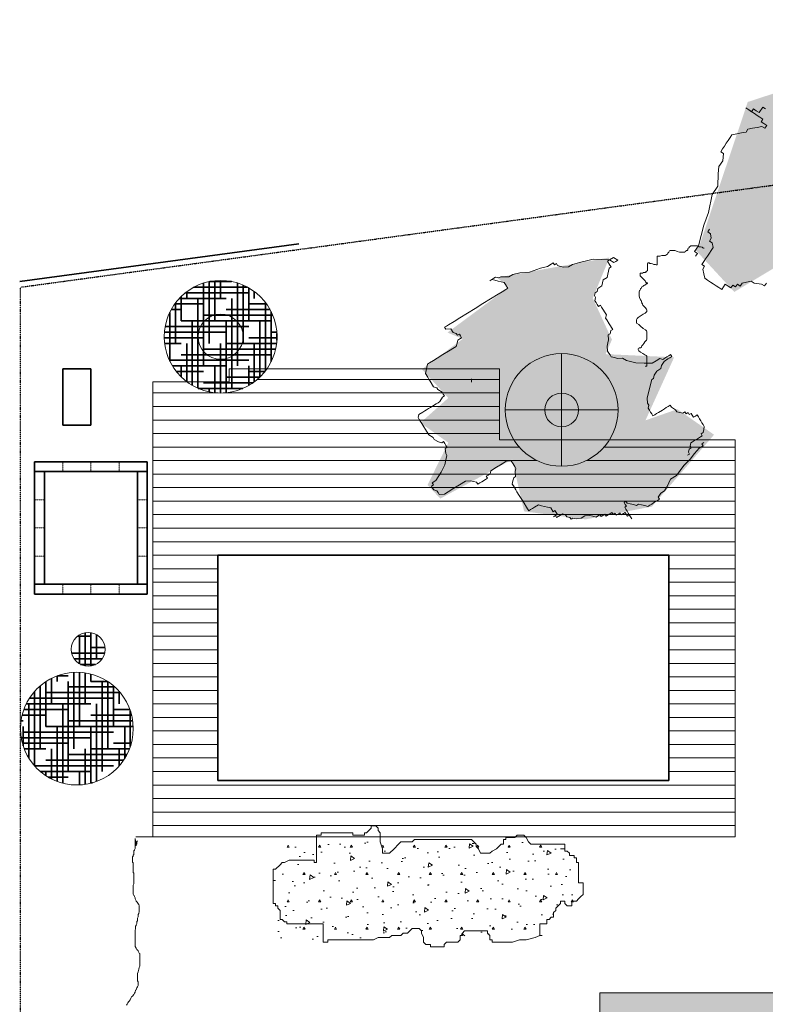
# Model space of a CAD drawing. Header units: millimetres. Extents: x 129938 to 159452, y -57851 to -22653.
# Tile 2 of 10: x 129938 to 143164, y -40133 to -22653. Entities that reach past the tile are written whole.
import ezdxf

# ---------------------------------------------------------------- set-up
doc = ezdxf.new("R2010")
doc.units = ezdxf.units.MM
doc.header["$LTSCALE"] = 5
for name, pattern in [('AUSGEZOGEN', [0]), ('DASHDOT', [1, 0.5, -0.25, 0, -0.25]), ('DASHED2', [0.375, 0.25, -0.125])]:
    doc.linetypes.add(name, pattern=pattern)
for name, color, linetype, true_color in [('Frei', 18, 'Continuous', 0x000000), ('FREI LASSEN', 96, 'Continuous', 0x008000), ('KELLERGESCHOSS', 18, 'Continuous', 0x000000)]:
    doc.layers.add(name, color=color, linetype=linetype, true_color=true_color)
pattern_1 = [(0, (0, 0), (400, 100), [1600, -800]), (90, (0, 0), (-100, -400), [1600, -800])]
pattern_2 = [(25, (0, 0), (17.43113, 199.23898), [20, -180]), (85, (0, 0), (-163.83045, 114.7153), [20, -180]), (-35, (1.74, 19.92), (181.26156, 84.52365), [20, -180]), (0, (0, 0), (70, 121.24354), [10, -130]), (60, (0, 0), (-69.99999, 121.24355), [10, -130]), (-60, (5, 8.66), (139.99999, -8e-06), [10, -130]), (74, (70.71, -70.71), (-117.75582, 104.5063), [0, -146, 0, -138, 0, -154]), (12, (42.43, 42.43), (31.61298, 110.998287), [0, -102, 0, -98, 0, -106]), (-22, (98.995, 42.426), (67.374492, 43.96223), [0, -94, 0, -86, 0, -102])]

msp = doc.modelspace()

# ---------------------------------------------------------------- hatches: boundary and pattern name
at = {"layer": 'Frei', "linetype": 'AUSGEZOGEN', "lineweight": 18, "true_color": 0x008000}
h = msp.add_hatch(dxfattribs=at)
h.set_pattern_fill('MegaCAD_A-BET2', color=96, scale=20, angle=-45, style=0)
h.set_pattern_definition(pattern_2)
h.paths.add_polyline_path([(141991, -26678), (142854, -24113), (145672, -23191), (146366, -24297), (147923, -22653), (148235, -23999), (149084, -24297), (148745, -25076), (149467, -25487), (148943, -26735), (149552, -26777), (148277, -28464), (148929, -28436), (146210, -30378), (146182, -29059), (145177, -27925), (143732, -28507), (143605, -26891), (142614, -27486), (141934, -26749)], flags=0)
h = msp.add_hatch(dxfattribs=at)
h.set_pattern_fill('MegaCAD_A-BET2', color=96, scale=20, angle=-45, style=0)
h.set_pattern_definition(pattern_2)
h.paths.add_polyline_path([(138419, -27229), (140401, -26874), (140104, -27597), (140444, -28334), (140331, -28590), (141548, -28646), (141039, -29766), (141605, -29568), (142256, -30021), (141152, -31297), (139977, -31524), (138886, -31382), (138674, -30461), (137400, -31155), (137173, -30914), (137541, -30163), (137046, -29809), (137541, -29369), (137074, -28859), (137796, -28320), (137527, -28207), (138617, -27399), (138419, -27243)], flags=0)
at = {"layer": 'Frei', "linetype": 'AUSGEZOGEN', "lineweight": 35, "true_color": 0x008000}
h = msp.add_hatch(dxfattribs=at)
h.set_pattern_fill('MegaCAD_Hahn', color=96, scale=100, style=0)
h.set_pattern_definition(pattern_1)
h.paths.add_polyline_path([(134502, -28281, 1), (132502, -28281, 1)], flags=0)
h = msp.add_hatch(dxfattribs=at)
h.set_pattern_fill('MegaCAD_Hahn', color=96, scale=100, style=0)
h.set_pattern_definition(pattern_1)
h.paths.add_polyline_path([(131452, -33831, 1), (130852, -33831, 1)], flags=0)
h = msp.add_hatch(dxfattribs=at)
h.set_pattern_fill('MegaCAD_Hahn', color=96, scale=100, style=0)
h.set_pattern_definition(pattern_1)
h.paths.add_polyline_path([(131952, -35239, 1), (129952, -35239, 1)], flags=0)
at = {"layer": 'Frei', "linetype": 'AUSGEZOGEN', "lineweight": 18, "true_color": 0x808000}
h = msp.add_hatch(dxfattribs=at)
h.set_pattern_fill('MegaCAD_A-BET2', color=56, scale=80, angle=-45, style=0)
h.set_pattern_definition([(25, (0, 0), (69.7245, 796.956), [80, -720]), (85, (0, 0), (-655.3218, 458.861), [80, -720]), (-35, (7, 79.7), (725.0462, 338.0946), [80, -720]), (0, (0, 0), (280, 484.9742), [40, -520]), (60, (0, 0), (-280, 484.9742), [40, -520]), (-60, (20, 34.64), (560, -3e-05), [40, -520]), (74, (282.84, -282.84), (-471.0233, 418.0252), [0, -584, 0, -552, 0, -616]), (12, (169.7, 169.7), (126.4519, 443.9931), [0, -408, 0, -392, 0, -424]), (-22, (395.98, 169.7), (269.49797, 175.84892), [0, -376, 0, -344, 0, -408])])
h.paths.add_polyline_path([(137671, -37250), (134622, -37250), (134459, -39079), (139164, -38850), (139973, -38200), (139611, -37371), (138791, -37250), (138110, -37497), (138068, -37250)], flags=0)
at = {"layer": 'Frei', "linetype": 'AUSGEZOGEN', "lineweight": 35, "true_color": 0x000000}
h = msp.add_hatch(dxfattribs=at)
h.set_pattern_fill('MegaCAD_Mauer', color=18, scale=50, style=0)
h.set_pattern_definition([(0, (0, 0), (0, 150), []), (90, (0, 0), (-150, 150), [150, -150])])
h.paths.add_polyline_path([(151402, -39231), (158852, -39231), (158852, -37931), (148402, -37931), (148402, -39931), (140227, -39931), (140227, -45231), (140527, -45231), (140527, -44831), (141827, -44831), (141827, -45231), (142402, -45231), (142402, -42381), (143552, -42381), (143552, -41231), (148402, -41231), (148402, -45231), (149402, -45231), (149402, -53851), (149402, -57851), (158852, -57851), (158852, -52851), (151402, -52851), (151402, -42231)], flags=0)
h.paths.add_polyline_path([(141827, -45231), (141827, -44831), (140527, -44831), (140527, -45231)], flags=0)
at = {"layer": 'FREI LASSEN', "linetype": 'AUSGEZOGEN', "lineweight": 18, "true_color": 0x808000}
h = msp.add_hatch(dxfattribs=at)
h.set_pattern_fill('MegaCAD_TYP1', color=56, scale=80, angle=-45, style=0)
h.set_pattern_definition([(0, (0, 0), (0, 240), [])])
h.paths.add_polyline_path([(132902, -29081), (132302, -29081), (132302, -37161), (135203, -37161), (135203, -37129), (135243, -37129), (135284, -37129), (135284, -37088), (135324, -37088), (135365, -37088), (135405, -37088), (135486, -37088), (135526, -37088), (135567, -37088), (135607, -37088), (135648, -37088), (135688, -37088), (135729, -37088), (135769, -37088), (135809, -37088), (135850, -37088), (135850, -37129), (135890, -37129), (135931, -37129), (135971, -37129), (136012, -37129), (136052, -37129), (136052, -37088), (136092, -37088), (136173, -37007), (136173, -36967), (136214, -36967), (136254, -36967), (136295, -37007), (136295, -37048), (136335, -37088), (136335, -37161), (138729, -37161), (138761, -37129), (138802, -37129), (138842, -37129), (138883, -37129), (138915, -37161), (142632, -37161), (142632, -30111), (141932, -30111), (140400, -30111, -0.554247), (138704, -30111), (138452, -30111), (138452, -28851), (137153, -28851), (134323, -28851, -0.425091)], flags=0)
h.paths.add_polyline_path([(133452, -32161), (133452, -36161), (141452, -36161), (141452, -32161)], flags=0)

# ---------------------------------------------------------------- linework, layer by layer
at = {"layer": 'Frei', "color": 18, "linetype": 'AUSGEZOGEN', "lineweight": 35, "true_color": 0x000000}
for p, q in [((129938, -27302), (134892, -26630)), ((130702, -28851), (131202, -28851)), ((130702, -29851), (130702, -28851)), ((131202, -29851), (131202, -28851)), ((130702, -29851), (131202, -29851)), ((130202, -32851), (130202, -30501)), ((132202, -30501), (130202, -30501)), ((132202, -32851), (132202, -30501)), ((132202, -30676), (130202, -30676)), ((130377, -32676), (130377, -30676)), ((132027, -32676), (132027, -30676)), ((133452, -32161), (141452, -32161)), ((133452, -36161), (133452, -32161)), ((141452, -36161), (141452, -32161)), ((132202, -32676), (130202, -32676)), ((130202, -32851), (132202, -32851)), ((133452, -36161), (141452, -36161))]:
    msp.add_line(p, q, dxfattribs=at)
at = {"layer": 'Frei', "color": 16, "linetype": 'DASHED2', "lineweight": 18, "true_color": 0x800000}
for p, q in [((130702, -30676), (130702, -30501)), ((131202, -30676), (131202, -30501)), ((131702, -30676), (131702, -30501)), ((130377, -31176), (130202, -31176)), ((132202, -31176), (132027, -31176)), ((130377, -31676), (130202, -31676)), ((132202, -31676), (132027, -31676)), ((130377, -32176), (130202, -32176)), ((132202, -32176), (132027, -32176)), ((130702, -32851), (130702, -32676)), ((131202, -32851), (131202, -32676)), ((131702, -32851), (131702, -32676))]:
    msp.add_line(p, q, dxfattribs=at)
at = {"layer": 'Frei', "color": 5, "linetype": 'AUSGEZOGEN', "lineweight": 18, "true_color": 0x0000ff}
for p in [(140227, -45231), (148402, -39931), (148402, -39931)]:
    msp.add_line(p, (140227, -39931), dxfattribs=at)
at = {"layer": 'Frei', "color": 56, "linetype": 'AUSGEZOGEN', "lineweight": 18, "true_color": 0x808000}
for points in [[(142083, -26708), (142075, -26708), (142066, -26708), (142058, -26700), (142042, -26692), (142017, -26684), (141993, -26684), (141976, -26675), (141960, -26667), (141927, -26667), (141911, -26667), (141903, -26667), (141886, -26667), (141878, -26667), (141870, -26667), (141862, -26667), (141853, -26667), (141845, -26667), (141837, -26667), (141837, -26675), (141821, -26684), (141812, -26684), (141812, -26700), (141804, -26708), (141796, -26708), (141788, -26725), (141788, -26733), (141788, -26741), (141780, -26749), (141771, -26749), (141763, -26749), (141763, -26758), (141755, -26758), (141755, -26766), (141739, -26774), (141739, -26782), (141730, -26782), (141722, -26782), (141714, -26782), (141689, -26782), (141665, -26782), (141640, -26782), (141599, -26766), (141575, -26758), (141558, -26749), (141550, -26749), (141542, -26749), (141525, -26749), (141517, -26749), (141509, -26749), (141501, -26749), (141484, -26749), (141476, -26749), (141468, -26758), (141460, -26766), (141452, -26782), (141443, -26790), (141435, -26799), (141427, -26815), (141419, -26823), (141402, -26831), (141394, -26831), (141394, -26840), (141386, -26840), (141378, -26840), (141370, -26840), (141361, -26840), (141353, -26840), (141329, -26840), (141296, -26848), (141280, -26848), (141271, -26848), (141263, -26848), (141255, -26848), (141247, -26848), (141247, -26856), (141247, -26864), (141247, -26881), (141247, -26905), (141247, -26922), (141247, -26946), (141247, -26971), (141247, -26979), (141247, -26987), (141247, -26996), (141247, -27004), (141239, -27004), (141230, -27004), (141214, -26996), (141198, -26996), (141189, -26996), (141165, -26987), (141140, -26979), (141116, -26979), (141107, -26971), (141099, -26971), (141091, -26971), (141083, -26971), (141083, -26979), (141075, -26979), (141075, -26987), (141075, -27004), (141075, -27012), (141075, -27020), (141075, -27028), (141075, -27045), (141075, -27061), (141075, -27069), (141075, -27086), (141075, -27094), (141075, -27102), (141075, -27110), (141066, -27119), (141058, -27119), (141050, -27119), (141050, -27127), (141050, -27135), (141042, -27135), (141034, -27143), (141025, -27143), (141017, -27143), (141001, -27143), (140993, -27151), (140976, -27151), (140952, -27151), (140943, -27160), (140943, -27168), (140943, -27176), (140943, -27201), (140968, -27225), (140993, -27250), (141009, -27266), (141034, -27291), (141042, -27307), (141050, -27316), (141050, -27324), (141058, -27324), (141066, -27324), (141075, -27324), (141075, -27332), (141066, -27340), (141058, -27340), (141050, -27348), (141042, -27348), (141034, -27357), (141025, -27365), (141009, -27373), (141001, -27381), (140984, -27389), (140976, -27398), (140968, -27414), (140960, -27422), (140952, -27422), (140952, -27431), (140952, -27439), (140943, -27447), (140943, -27455), (140935, -27463), (140927, -27488), (140927, -27513), (140927, -27554), (140935, -27586), (140952, -27627), (140960, -27636), (140968, -27652), (140968, -27669), (140976, -27669), (140976, -27677), (140976, -27685), (140976, -27693), (140984, -27693), (140984, -27701), (140993, -27718), (141001, -27726), (141017, -27742), (141025, -27759), (141042, -27767), (141050, -27783), (141058, -27792), (141066, -27808), (141066, -27816), (141066, -27824), (141066, -27833), (141058, -27841), (141034, -27865), (141001, -27882), (140960, -27907), (140911, -27939), (140894, -27956), (140886, -27972), (140878, -27980), (140878, -27997), (140878, -28005), (140878, -28013), (140878, -28021), (140878, -28030), (140878, -28038), (140919, -28062), (140952, -28095), (141001, -28136), (141042, -28161), (141058, -28177), (141066, -28194), (141066, -28210), (141066, -28227), (141066, -28235), (141066, -28251), (141066, -28276), (141066, -28284), (141066, -28309), (141066, -28325), (141066, -28333), (141058, -28341), (141042, -28358), (141025, -28374), (141009, -28399), (140993, -28424), (140976, -28440), (140968, -28456), (140968, -28465), (140952, -28481), (140935, -28481), (140927, -28481), (140919, -28489), (140911, -28497), (140911, -28506), (140919, -28530), (140952, -28555), (140993, -28579), (141025, -28604), (141050, -28612), (141058, -28621), (141066, -28621), (141066, -28629), (141066, -28637), (141066, -28645), (141066, -28653), (141066, -28662), (141066, -28670), (141066, -28678), (141066, -28686), (141066, -28694), (141066, -28711), (141066, -28727), (141066, -28744), (141066, -28752), (141066, -28760), (141066, -28768), (141066, -28785), (141066, -28793), (141066, -28801), (141058, -28801), (141050, -28801), (141042, -28801), (141042, -28809), (141042, -28809)], [(139530, -37371), (139570, -37371), (139611, -37371), (139611, -37412), (139651, -37412), (139691, -37452), (139691, -37493), (139732, -37493), (139772, -37493), (139772, -37533), (139813, -37533), (139813, -37574), (139813, -37614), (139853, -37614), (139853, -37655), (139853, -37695), (139853, -37736), (139853, -37776), (139853, -37817), (139853, -37857), (139853, -37898), (139853, -37938), (139853, -37979), (139894, -37979), (139934, -37979), (139934, -38019), (139934, -38060), (139934, -38100), (139934, -38141), (139934, -38181), (139894, -38222), (139853, -38262), (139813, -38303), (139732, -38303), (139732, -38343), (139732, -38384), (139691, -38384), (139651, -38384), (139611, -38343), (139611, -38303), (139570, -38303), (139530, -38303), (139530, -38343), (139489, -38384), (139449, -38424), (139449, -38465), (139408, -38505), (139408, -38545), (139408, -38586), (139368, -38586), (139328, -38626), (139287, -38626), (139287, -38667), (139287, -38707), (139247, -38707), (139206, -38707), (139166, -38707), (139166, -38748), (139166, -38788), (139166, -38829), (139166, -38869), (139166, -38910), (139206, -38910), (139166, -38910), (139085, -38950), (138923, -38991), (138802, -38991), (138681, -39031), (138600, -39031), (138519, -39031), (138397, -39031), (138357, -39031), (138317, -39031), (138317, -38991), (138276, -38991), (138276, -38950), (138276, -38910), (138236, -38869), (138236, -38829), (138195, -38829), (138155, -38829), (138114, -38829), (138074, -38829), (138034, -38829), (137993, -38829), (137953, -38829), (137912, -38829), (137872, -38829), (137831, -38829), (137791, -38869), (137791, -38910), (137750, -38910), (137750, -38991), (137710, -39031), (137670, -39031), (137629, -39031), (137589, -39031), (137548, -39031), (137508, -39031), (137467, -39072), (137467, -39112), (137427, -39112), (137386, -39112), (137346, -39112), (137306, -39112), (137225, -39112), (137225, -39072), (137144, -39072), (137103, -39031), (137103, -38950), (137063, -38869), (137063, -38829), (137023, -38788), (136982, -38788), (136942, -38788), (136901, -38788), (136861, -38829), (136820, -38869), (136780, -38869), (136739, -38869), (136699, -38910), (136618, -38910), (136578, -38910), (136537, -38910), (136497, -38950), (136416, -38950), (136376, -38950), (136335, -38950), (136295, -38950), (136214, -38991), (136173, -38991), (136133, -38991), (136092, -38991), (136052, -38991), (136012, -38991), (135971, -38991), (135931, -38991), (135890, -38991), (135850, -38991), (135809, -38991), (135769, -38991), (135729, -38991), (135648, -38991), (135526, -38991), (135445, -38991), (135405, -38991), (135405, -39031), (135365, -39031), (135324, -39031), (135324, -38991), (135324, -38910), (135324, -38869), (135324, -38829), (135324, -38788), (135324, -38748), (135324, -38707), (135284, -38707), (135203, -38707), (135122, -38707), (135041, -38707), (135001, -38707), (134960, -38707), (134879, -38707), (134839, -38707), (134798, -38707), (134718, -38707), (134677, -38707), (134677, -38667), (134637, -38667), (134596, -38626), (134556, -38626), (134556, -38586), (134556, -38545), (134556, -38465), (134515, -38424), (134515, -38384), (134475, -38384), (134475, -38343), (134434, -38343), (134434, -38303), (134434, -38262), (134434, -38222), (134434, -38141), (134434, -38060), (134434, -38019), (134434, -37979), (134434, -37938), (134475, -37938), (134434, -37938), (134434, -37898), (134434, -37857), (134434, -37817), (134434, -37736), (134475, -37736), (134556, -37655), (134596, -37614), (134637, -37614), (134718, -37574), (134758, -37574), (134839, -37574), (134920, -37574), (135041, -37574), (135122, -37574), (135162, -37574), (135162, -37614), (135203, -37614), (135203, -37574), (135203, -37533), (135203, -37452), (135203, -37371), (135203, -37290), (135203, -37250), (135203, -37210), (135203, -37169), (135203, -37129), (135243, -37129), (135284, -37129), (135284, -37088), (135324, -37088), (135365, -37088), (135405, -37088), (135486, -37088), (135526, -37088), (135567, -37088), (135607, -37088), (135648, -37088), (135688, -37088), (135729, -37088), (135769, -37088), (135809, -37088), (135850, -37088), (135850, -37129), (135890, -37129), (135931, -37129), (135971, -37129), (136012, -37129), (136052, -37129), (136052, -37088), (136092, -37088), (136173, -37007), (136173, -36967), (136214, -36967), (136254, -36967), (136295, -37007), (136295, -37048), (136335, -37088), (136335, -37210), (136335, -37250), (136376, -37371), (136376, -37452), (136416, -37452), (136456, -37452), (136497, -37452), (136578, -37371), (136659, -37290), (136699, -37250), (136739, -37250), (136780, -37250), (136820, -37250), (136861, -37250), (136901, -37250), (136942, -37210), (137023, -37210), (137103, -37210), (137184, -37210), (137265, -37210), (137346, -37210), (137386, -37210), (137467, -37210), (137508, -37210), (137548, -37210), (137629, -37210), (137670, -37210), (137750, -37210), (137831, -37210), (137872, -37210), (137953, -37210), (137993, -37250), (138034, -37290), (138034, -37331), (138074, -37371), (138114, -37452), (138155, -37452), (138195, -37452), (138236, -37452), (138276, -37452), (138317, -37412), (138397, -37371), (138478, -37290), (138519, -37290), (138519, -37210), (138559, -37210), (138559, -37169), (138600, -37169), (138640, -37169), (138681, -37169), (138721, -37169), (138761, -37129), (138802, -37129), (138842, -37129), (138883, -37129), (138923, -37169), (138964, -37250), (139004, -37290), (139044, -37290), (139085, -37290), (139125, -37290), (139166, -37290), (139206, -37290), (139247, -37290), (139287, -37290), (139328, -37290), (139368, -37290), (139408, -37290), (139449, -37290), (139489, -37290), (139530, -37290), (139570, -37290), (139611, -37290), (139611, -37331), (139611, -37371), (139611, -37371)], [(132027, -37231), (132027, -37235), (132017, -37235), (132017, -37245), (132017, -37256), (132017, -37267), (132017, -37288), (132006, -37288), (132006, -37299), (132006, -37320), (131995, -37212), (131995, -37223), (131995, -37233), (131995, -37255), (131995, -37265), (131995, -37276), (131995, -37287), (131995, -37297), (131985, -37297), (131985, -37308), (131985, -37319), (131985, -37187), (131985, -37197), (131985, -37208), (131985, -37219), (131985, -37229), (131985, -37240), (131985, -37251), (131985, -37261), (131985, -37272), (131985, -37283), (131985, -37293), (131985, -37304), (131985, -37315), (131985, -37325), (131985, -37217), (131985, -37228), (131985, -37239), (131985, -37249), (131985, -37260), (131985, -37271), (131985, -37281), (131985, -37292), (131985, -37303), (131985, -37313), (131985, -37324), (131985, -37335), (131985, -37356), (131985, -37367), (131974, -37388), (131974, -37399), (131963, -37409), (131963, -37420), (131963, -37431), (131963, -37441), (131963, -37452), (131963, -37463), (131963, -37473), (131953, -37484), (131953, -37495), (131953, -37505), (131942, -37516), (131942, -37527), (131942, -37537), (131942, -37548), (131942, -37559), (131942, -37569), (131942, -37580), (131942, -37591), (131942, -37601), (131942, -37612), (131953, -37623), (131953, -37633), (131953, -37644), (131953, -37655), (131953, -37665), (131953, -37676), (131953, -37687), (131953, -37697), (131953, -37708), (131953, -37729), (131953, -37740), (131953, -37761), (131953, -37772), (131953, -37793), (131963, -37804), (131963, -37815), (131963, -37825), (131963, -37836), (131963, -37857), (131963, -37868), (131963, -37879), (131963, -37900), (131963, -37911), (131963, -37921), (131963, -37932), (131963, -37943), (131963, -37964), (131963, -37975), (131963, -37996), (131953, -38017), (131953, -38028), (131953, -38039), (131953, -38060), (131953, -38071), (131953, -38082), (131953, -38092), (131953, -38114), (131953, -38124), (131953, -38135), (131953, -38146), (131953, -38156), (131953, -38167), (131953, -38178), (131963, -38199), (131974, -38210), (131974, -38220), (131985, -38242), (131985, -38252), (131985, -38263), (131995, -38274), (132006, -38295), (132006, -38306), (132017, -38306), (132017, -38316), (132027, -38327), (132027, -38338), (132038, -38338), (132038, -38348), (132049, -38359), (132049, -38370), (132059, -38380), (132059, -38391), (132059, -38402), (132059, -38412), (132059, -38423), (132059, -38434), (132059, -38455), (132059, -38466), (132059, -38487), (132059, -38498), (132049, -38508), (132049, -38519), (132038, -38540), (132038, -38551), (132038, -38583), (132027, -38604), (132027, -38615), (132027, -38636), (132027, -38658), (132017, -38658), (132017, -38679), (132017, -38690), (132017, -38700), (132006, -38722), (132006, -38732), (131995, -38743), (131995, -38764), (131995, -38775), (131995, -38796), (131985, -38818), (131985, -38839), (131985, -38850), (131985, -38871), (131985, -38882), (131985, -38903), (131985, -38914), (131985, -38935), (131985, -38967), (131985, -38978), (131985, -38999), (131985, -39020), (131985, -39042), (131985, -39063), (131985, -39095), (131985, -39106), (132006, -39138), (132017, -39159), (132027, -39170), (132038, -39180), (132038, -39191), (132049, -39212), (132059, -39223), (132070, -39234), (132070, -39244), (132070, -39255), (132070, -39266), (132070, -39287), (132070, -39298), (132070, -39330), (132070, -39351), (132070, -39372), (132070, -39404), (132070, -39436), (132070, -39458), (132059, -39479), (132049, -39511), (132038, -39554), (132027, -39586), (132027, -39607), (132027, -39650), (132027, -39682), (132027, -39714), (132038, -39735), (132038, -39746), (132038, -39767), (132038, -39778), (132038, -39799), (132027, -39821), (132017, -39842), (132006, -39874), (131995, -39885), (131985, -39917), (131974, -39938), (131963, -39959), (131942, -39991), (131921, -40002), (131910, -40023), (131899, -40055), (131878, -40077), (131867, -40087), (131857, -40109), (131846, -40130), (131835, -40151)]]:
    msp.add_lwpolyline(points, dxfattribs=at)
at = {"layer": 'FREI LASSEN', "color": 56, "linetype": 'AUSGEZOGEN', "lineweight": 18, "true_color": 0x808000}
for p, q in [((139552, -30581), (139552, -28581)), ((133652, -28851), (138452, -28851)), ((133652, -28851), (133652, -29081)), ((138452, -28851), (138452, -30111)), ((132302, -29081), (133652, -29081)), ((132302, -29081), (132302, -37161)), ((140552, -29581), (138552, -29581)), ((138452, -30111), (142632, -30111)), ((142632, -30111), (142632, -37161)), ((131997, -37161), (142632, -37161))]:
    msp.add_line(p, q, dxfattribs=at)
for points in [[(141927, -26851), (141960, -26801), (141910, -26768), (141977, -26668), (142027, -26485), (142077, -26302), (142158, -26073), (142225, -25757), (142325, -25608), (142326, -25391), (142342, -25258), (142409, -25158), (142423, -25030), (142373, -24996), (142407, -24946), (142440, -24896), (142473, -24847), (142507, -24797), (142540, -24747), (142573, -24697), (142657, -24680), (142740, -24664), (142823, -24647), (142857, -24597), (142940, -24581), (143023, -24564), (143106, -24548), (143156, -24581), (143189, -24531), (143140, -24498), (143090, -24465), (143120, -24419), (143070, -24386), (143020, -24352), (142971, -24319), (142871, -24252), (142821, -24219), (142871, -24252), (142921, -24286), (142954, -24236), (143004, -24269), (143054, -24302), (143121, -24203), (143170, -24236)], [(143183, -27330), (143149, -27380), (143099, -27346), (142966, -27330), (142916, -27296), (142833, -27313), (142754, -27332), (142721, -27382), (142671, -27349), (142637, -27398), (142588, -27365), (142554, -27415), (142504, -27382), (142455, -27348), (142421, -27398), (142391, -27444), (142341, -27410), (142291, -27377), (142241, -27344), (142191, -27310), (142141, -27277), (142091, -27244), (142072, -27165), (142056, -27081), (142089, -27031), (142039, -26998), (142072, -26948), (142106, -26898), (142139, -26849), (142172, -26799), (142206, -26749), (142239, -26699), (142223, -26616), (142173, -26582), (142206, -26532), (142194, -26452), (142144, -26419), (142177, -26369)], [(142074, -30161), (142040, -30182), (142061, -30216), (141993, -30258), (141911, -30356), (141830, -30453), (141717, -30570), (141588, -30744), (141485, -30807), (141425, -30939), (141378, -31015), (141309, -31058), (141265, -31132), (141286, -31167), (141251, -31188), (141217, -31209), (141183, -31230), (141149, -31251), (141115, -31272), (141080, -31293), (141025, -31280), (140970, -31267), (140914, -31254), (140880, -31275), (140825, -31262), (140770, -31249), (140714, -31236), (140693, -31201), (140659, -31222), (140680, -31257), (140701, -31291), (140670, -31310), (140691, -31344), (140712, -31379), (140733, -31413), (140775, -31481), (140796, -31516), (140775, -31481), (140754, -31447), (140720, -31468), (140699, -31434), (140678, -31400), (140609, -31442), (140588, -31408), (140554, -31429), (140520, -31450), (140499, -31416), (140465, -31437), (140443, -31403), (140409, -31424), (140375, -31445), (140341, -31466), (140320, -31432), (140251, -31474), (140230, -31440), (140162, -31482), (140106, -31469), (140051, -31456), (139964, -31462), (139896, -31504), (139808, -31515), (139753, -31502), (139719, -31523), (139698, -31489), (139642, -31476), (139621, -31441), (139566, -31428), (139532, -31449), (139463, -31492), (139442, -31457), (139408, -31479), (139442, -31457), (139476, -31436), (139455, -31402), (139434, -31368), (139400, -31389), (139358, -31321), (139302, -31307), (139247, -31294), (139192, -31281), (139139, -31266), (139071, -31309), (139037, -31330), (139002, -31351), (138968, -31372), (138947, -31338), (138928, -31306), (138885, -31238), (138843, -31169), (138801, -31101), (138759, -31033), (138738, -30998), (138696, -30930), (138674, -30896), (138688, -30840), (138701, -30785), (138735, -30764), (138727, -30674), (138742, -30622), (138721, -30588), (138678, -30519), (138657, -30485), (138568, -30493), (138499, -30535), (138397, -30599), (138294, -30662), (138281, -30717), (138247, -30738), (138213, -30759), (138234, -30794), (138199, -30815), (138134, -30855), (138100, -30876), (138065, -30897), (138044, -30863), (137934, -30837), (137844, -30845), (137742, -30908), (137639, -30972), (137536, -31035), (137471, -31075), (137381, -31083), (137360, -31049), (137339, -31015), (137284, -31002), (137262, -30968), (137241, -30933), (137276, -30912), (137254, -30878), (137323, -30836), (137416, -30688), (137477, -30556), (137503, -30445), (137516, -30390), (137495, -30356), (137487, -30266), (137521, -30245), (137500, -30211), (137479, -30177), (137458, -30142), (137424, -30164), (137369, -30150), (137292, -30103), (137271, -30069), (137196, -30024), (137154, -29956), (137091, -29853), (137070, -29819), (137027, -29751), (137006, -29716), (137020, -29661), (137088, -29619), (137122, -29598), (137156, -29577), (137191, -29556), (137225, -29535), (137259, -29513), (137325, -29473), (137359, -29452), (137393, -29431), (137440, -29354), (137475, -29333), (137453, -29299), (137432, -29265), (137358, -29220), (137337, -29186), (137281, -29173), (137218, -29070), (137197, -29036), (137176, -29002), (137134, -28934), (137147, -28878), (137160, -28823), (137173, -28768), (137207, -28746), (137276, -28704), (137344, -28662), (137447, -28599), (137546, -28537), (137649, -28474), (137683, -28453), (137696, -28397), (137709, -28342), (137744, -28321), (137778, -28300), (137757, -28266), (137737, -28234), (137703, -28255), (137682, -28221), (137627, -28208), (137585, -28140), (137495, -28148), (137474, -28113), (137508, -28092), (137542, -28071), (137645, -28008), (137748, -27945), (137882, -27862), (138019, -27778), (138155, -27693), (138292, -27609), (138426, -27526), (138495, -27484), (138563, -27442), (138597, -27421), (138576, -27386), (138555, -27352), (138534, -27318), (138479, -27305), (138423, -27292), (138368, -27279), (138313, -27265), (138279, -27287), (138313, -27265), (138347, -27244), (138381, -27223), (138437, -27236), (138471, -27215), (138616, -27220), (138684, -27178), (138808, -27149), (138984, -27135), (139176, -27064), (139300, -27034), (139368, -26992), (139403, -26971), (139424, -27005), (139458, -26984), (139479, -27018), (139534, -27032), (139587, -27046), (139676, -27038), (139745, -26996), (139867, -26964), (139990, -26935), (140114, -26906), (140256, -26913), (140401, -26918), (140470, -26876), (140546, -26923), (140512, -26944), (140478, -26965), (140401, -26918), (140367, -26939), (140409, -27008), (140430, -27042), (140396, -27063), (140383, -27118), (140373, -27172), (140359, -27227), (140291, -27269), (140278, -27325), (140265, -27380), (140196, -27422), (140183, -27478), (140149, -27499), (140134, -27551), (140155, -27585), (140142, -27641), (140163, -27675), (140184, -27709), (140206, -27743), (140240, -27722), (140261, -27756), (140282, -27791), (140324, -27859), (140345, -27893), (140332, -27949), (140353, -27983), (140395, -28051), (140417, -28085), (140436, -28117), (140457, -28151), (140423, -28172), (140410, -28227), (140375, -28249), (140383, -28338), (140373, -28392), (140360, -28447), (140368, -28536), (140389, -28571), (140410, -28605), (140431, -28639), (140487, -28652), (140542, -28665), (140629, -28659), (140703, -28704), (140869, -28743), (141014, -28748), (141159, -28753), (141227, -28711), (141296, -28669), (141348, -28684), (141417, -28641), (141451, -28620), (141485, -28599), (141506, -28633), (141472, -28655), (141438, -28676), (141369, -28718), (141325, -28793), (141312, -28848), (141243, -28890), (141196, -28966), (141183, -29022), (141149, -29043), (141123, -29154), (141108, -29206), (141081, -29317), (141068, -29372), (141076, -29461), (141097, -29496), (141087, -29549), (141108, -29583), (141129, -29618), (141151, -29652), (141172, -29686), (141203, -29667), (141237, -29646), (141271, -29625), (141340, -29582), (141374, -29561), (141408, -29540), (141442, -29519), (141477, -29498), (141498, -29532), (141574, -29579), (141595, -29614), (141651, -29627), (141704, -29637), (141738, -29616), (141760, -29650), (141794, -29629), (141815, -29663), (141849, -29642), (141870, -29676), (141891, -29711), (141925, -29690), (141957, -29670), (141978, -29704), (141999, -29739), (142020, -29773), (142041, -29807), (142062, -29841), (142083, -29875), (142073, -29929), (142060, -29984), (142026, -30005), (142047, -30040), (142013, -30061), (141979, -30082), (141944, -30103), (141910, -30124), (141876, -30145), (141842, -30166), (141829, -30222), (141850, -30256), (141815, -30277), (141801, -30329), (141822, -30364), (141787, -30385)]]:
    msp.add_lwpolyline(points, dxfattribs=at)
at = {"layer": 'FREI LASSEN', "color": 96, "linetype": 'AUSGEZOGEN', "lineweight": 18, "true_color": 0x008000}
for centre, radius in [((133502, -28281), 1000), ((133502, -28281), 400), ((139552, -29581), 1000), ((139552, -29581), 300), ((131152, -33831), 300), ((130952, -35239), 1000)]:
    msp.add_circle(centre, radius, dxfattribs=at)
msp.add_arc((139768, -29031), 1817, 180, 181.7389, dxfattribs=at)
at = {"layer": 'KELLERGESCHOSS', "color": 18, "linetype": 'DASHDOT', "lineweight": 25, "true_color": 0x000000}
for p, q in [((129952, -27401), (158852, -23482)), ((129952, -57851), (129952, -27401))]:
    msp.add_line(p, q, dxfattribs=at)

doc.saveas('drawing.dxf')
